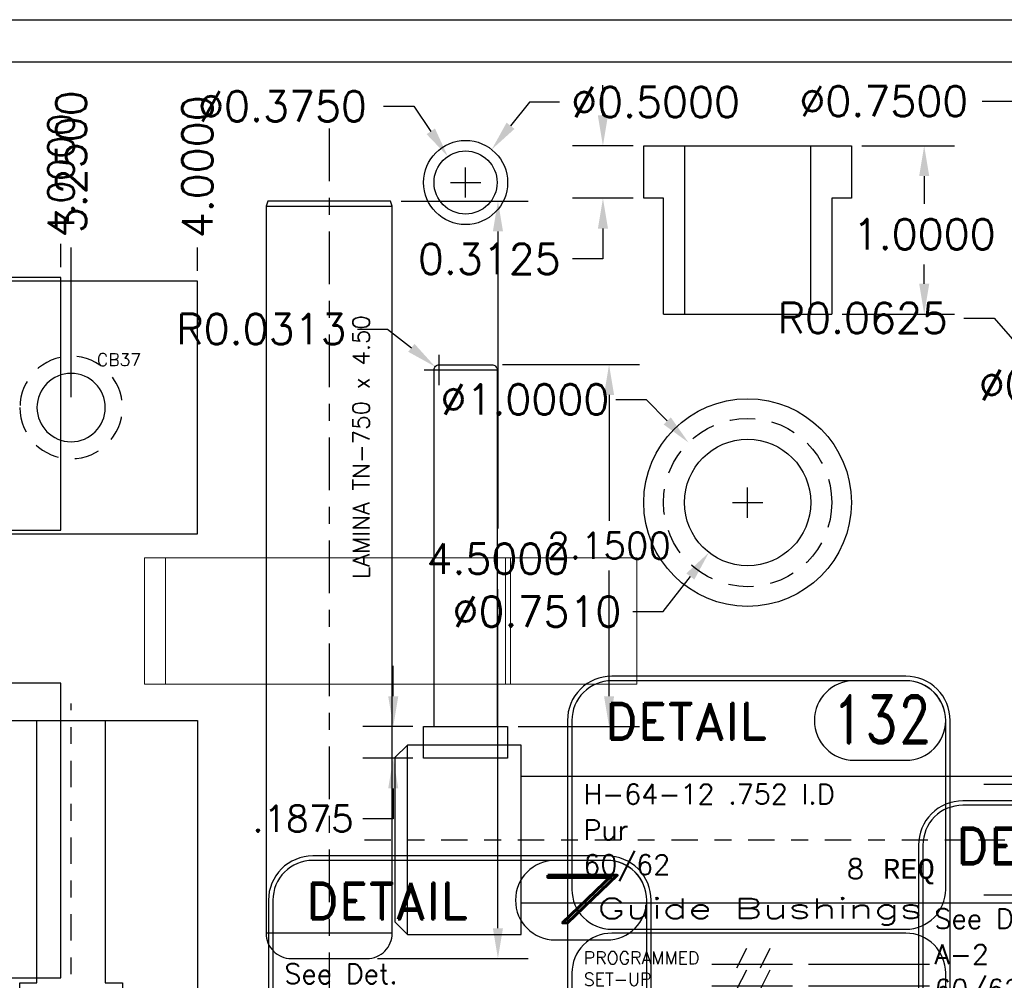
# Model space of a CAD drawing. Header units: inches. Extents: x -77 to 299, y -110 to 144.
# Tile 181 of 256: x -2.24 to 3.61, y -21.98 to -16.28. Entities that reach past the tile are written whole.
import ezdxf
from ezdxf.enums import TextEntityAlignment as Align

# ---------------------------------------------------------------- set-up
doc = ezdxf.new("R2010")
doc.units = ezdxf.units.IN
doc.header["$MEASUREMENT"] = 0
for name, pattern in [('CENTER', [0.249, 0.156, -0.031, 0.031, -0.031]), ('CENTER-2', [0.498, 0.312, -0.062, 0.062, -0.062]), ('HIDDEN', [0.225, 0.15, -0.075])]:
    doc.linetypes.add(name, pattern=pattern)
doc.layers.get('DEFPOINTS').update_dxf_attribs({"color": 8})
for name, color, linetype in [('DSS-M-BA', 74, 'Continuous'), ('DSS-M-S', 53, 'Continuous'), ('DST-M-S', 53, 'Continuous'), ('MFB-M-C', 74, 'CENTER'), ('MFB-M-S', 8, 'Continuous'), ('SVA-M-S', 8, 'Continuous'), ('SVB-M-S', 8, 'Continuous'), ('SVD-M-D', 42, 'Continuous'), ('SVD-M-M', 233, 'Continuous'), ('SVD-M-S', 8, 'Continuous'), ('SVE-M-C', 74, 'CENTER'), ('SVE-M-D', 42, 'Continuous'), ('SVE-M-D2', 42, 'Continuous'), ('SVE-M-H', 4, 'HIDDEN'), ('SVE-M-M', 233, 'Continuous'), ('SVE-M-S', 8, 'Continuous'), ('SVF-M-C2', 74, 'CENTER-2'), ('SVF-M-d', 42, 'Continuous'), ('SVF-M-S', 8, 'Continuous')]:
    doc.layers.add(name, color=color, linetype=linetype)
doc.styles.add('DIEMAKER', font='SIMPLEX.shx')
doc.styles.add('MONOTXT', font='MONOTXT')
doc.styles.add('R', font='ROMAND.SHX')
doc.styles.get("Standard").update_dxf_attribs({"font": 'txt.shx'})
doc.dimstyles.get("Standard").update_dxf_attribs({"dimtxt": 0.18, "dimasz": 0.18, "dimexe": 0.18, "dimexo": 0.0625, "dimgap": 0.09, "dimtad": 0, "dimtih": 1, "dimtoh": 1, "dimdec": 4, "dimzin": 0, "dimdsep": 46, "dimtxsty": 'Standard', "dimcen": 0.09, "dimadec": 0, "dimazin": 0, "dimtfac": 1, "dimtdec": 4, "dimtofl": 0, "dimtmove": 0, "dimatfit": 3, "dimfxl": 0, "dimtolj": 1, "dimtzin": 0, "dimarcsym": 0})
doc.dimstyles.new('STANDARD$0', dxfattribs={"dimtxt": 0.156, "dimasz": 0.18, "dimexe": 0.18, "dimexo": 0.0625, "dimgap": 0.07, "dimtad": 0, "dimtih": 1, "dimtoh": 1, "dimdec": 4, "dimzin": 4, "dimdsep": 46, "dimtxsty": 'Standard', "dimcen": 0.09, "dimclrd": 2, "dimclre": 2, "dimclrt": 2, "dimadec": 4, "dimazin": 0, "dimtfac": 1, "dimtdec": 4, "dimtofl": 0, "dimtmove": 0, "dimatfit": 3, "dimfxl": 0, "dimtolj": 1, "dimtzin": 0, "dimarcsym": 0})

# ---------------------------------------------------------------- blocks, each defined once
blk = doc.blocks.new('*D501')
at = {"layer": 'DEFPOINTS', "color": 0}
for p in [(0.1624, -20.4763), (-0.0173, -20.6638), (0.1624, -20.6638)]:
    blk.add_point(p, dxfattribs=at)
at = {"layer": 'SVD-M-D', "color": 2, "lineweight": -2}
for p, q in [((-0.0173, -20.2963), (-0.0173, -20.1163)), ((0.0999, -20.4763), (-0.1973, -20.4763)), ((0.0999, -20.6638), (-0.1973, -20.6638)), ((-0.0173, -20.8438), (-0.0173, -21.0238)), ((-0.0173, -21.0238), (-0.1973, -21.0238))]:
    blk.add_line(p, q, dxfattribs=at)
at = {"layer": 'SVD-M-D', "color": 2}
for points in [[(-0.0473, -20.2963), (0.0127, -20.2963), (-0.0173, -20.4763)], [(-0.0473, -20.8438), (0.0127, -20.8438), (-0.0173, -20.6638)]]:
    blk.add_solid(points, dxfattribs=at)
at = {"layer": 'SVD-M-D', "color": 2, "insert": (-0.5533, -21.0238), "char_height": 0.156, "attachment_point": 5}
blk.add_mtext('\\A1;.1875', dxfattribs=at)
blk = doc.blocks.new('*D502')
at = {"layer": 'DEFPOINTS', "color": 0}
for p in [(0.2317, -18.3382), (0.2562, -18.3576)]:
    blk.add_point(p, dxfattribs=at)
at = {"layer": 'SVD-M-D', "color": 0, "lineweight": -2}
for p, q in [((-0.2305, -18.1147), (-0.0505, -18.1147)), ((-0.0505, -18.1147), (0.0906, -18.2264)), ((0.2562, -18.4476), (0.2562, -18.2676)), ((0.1662, -18.3576), (0.3462, -18.3576))]:
    blk.add_line(p, q, dxfattribs=at)
at = {"layer": 'SVD-M-D', "color": 0}
blk.add_solid([(0.1092, -18.2029), (0.0719, -18.2499), (0.2317, -18.3382)], dxfattribs=at)
at = {"layer": 'SVD-M-D', "color": 0, "insert": (-0.8005, -18.1147), "char_height": 0.18, "attachment_point": 5}
blk.add_mtext('\\A1;R0.0313', dxfattribs=at)
blk = doc.blocks.new('*D496')
at = {"layer": 'DEFPOINTS', "color": 0}
for p in [(-1.9919, -17.6092), (-5.9919, -17.8092), (-1.9919, -17.8092)]:
    blk.add_point(p, dxfattribs=at)
at = {"layer": 'SVD-M-D', "color": 2, "lineweight": -2}
blk.add_line((-1.9919, -17.7467), (-1.9919, -17.6092), dxfattribs=at)
at = {"layer": 'SVD-M-D', "color": 2, "insert": (-1.9919, -17.2012), "char_height": 0.156, "attachment_point": 5, "rotation": 90}
blk.add_mtext('\\A1;4.0000', dxfattribs=at)
blk = doc.blocks.new('*D546')
at = {"layer": 'DEFPOINTS', "color": 0}
for p in [(0.5687, -18.3263), (0.6624, -20.4763), (1.2651, -20.4763)]:
    blk.add_point(p, dxfattribs=at)
at = {"layer": 'SVD-M-D', "color": 2, "lineweight": -2}
for p, q in [((0.6312, -18.3263), (1.4451, -18.3263)), ((1.2651, -18.5063), (1.2651, -19.2533)), ((1.2651, -20.2963), (1.2651, -19.5493)), ((0.7249, -20.4763), (1.4451, -20.4763))]:
    blk.add_line(p, q, dxfattribs=at)
at = {"layer": 'SVD-M-D', "color": 2}
for points in [[(1.2351, -18.5063), (1.2951, -18.5063), (1.2651, -18.3263)], [(1.2351, -20.2963), (1.2951, -20.2963), (1.2651, -20.4763)]]:
    blk.add_solid(points, dxfattribs=at)
at = {"layer": 'SVD-M-D', "color": 2, "insert": (1.2651, -19.4013), "char_height": 0.156, "attachment_point": 5}
blk.add_mtext('\\A1;2.1500', dxfattribs=at)
blk = doc.blocks.new('*D556')
at = {"layer": 'DEFPOINTS', "color": 0}
for p in [(3.8626, -18.4026), (3.9038, -18.4496)]:
    blk.add_point(p, dxfattribs=at)
at = {"layer": 'SVD-M-D', "color": 0, "lineweight": -2}
for p, q in [((3.3725, -18.0491), (3.5525, -18.0491)), ((3.5525, -18.0491), (3.7439, -18.2673)), ((3.9038, -18.5396), (3.9038, -18.3596)), ((3.8138, -18.4496), (3.9938, -18.4496))]:
    blk.add_line(p, q, dxfattribs=at)
at = {"layer": 'SVD-M-D', "color": 0}
blk.add_solid([(3.7664, -18.2475), (3.7213, -18.2871), (3.8626, -18.4026)], dxfattribs=at)
at = {"layer": 'SVD-M-D', "color": 0, "insert": (2.7725, -18.0491), "char_height": 0.18, "attachment_point": 5}
blk.add_mtext('\\A1;R0.0625', dxfattribs=at)
blk = doc.blocks.new('*D558')
at = {"layer": 'DEFPOINTS', "color": 0}
for p in [(3.9337, -16.9976), (4.4989, -17.4906)]:
    blk.add_point(p, dxfattribs=at)
at = {"layer": 'SVD-M-D', "color": 0, "lineweight": -2}
for p, q in [((3.4824, -16.7609), (3.6624, -16.7609)), ((3.6624, -16.7609), (3.7981, -16.8793)), ((4.2163, -17.3341), (4.2163, -17.1541)), ((4.1263, -17.2441), (4.3063, -17.2441))]:
    blk.add_line(p, q, dxfattribs=at)
at = {"layer": 'SVD-M-D', "color": 0}
blk.add_solid([(3.8178, -16.8567), (3.7784, -16.9019), (3.9337, -16.9976)], dxfattribs=at)
at = {"layer": 'SVD-M-D', "color": 0, "insert": (2.8974, -16.7609), "char_height": 0.18, "attachment_point": 5}
blk.add_mtext('\\A1;∅0.7500', dxfattribs=at)
blk = doc.blocks.new('*D560')
at = {"layer": 'DEFPOINTS', "color": 0}
for p in [(0.5677, -17.0482), (0.2571, -17.44)]:
    blk.add_point(p, dxfattribs=at)
at = {"layer": 'SVD-M-D', "color": 0, "lineweight": -2}
for p, q in [((0.7914, -16.7661), (0.6796, -16.9072)), ((0.9714, -16.7661), (0.7914, -16.7661)), ((0.4124, -17.3341), (0.4124, -17.1541)), ((0.3224, -17.2441), (0.5024, -17.2441))]:
    blk.add_line(p, q, dxfattribs=at)
at = {"layer": 'SVD-M-D', "color": 0}
blk.add_solid([(0.6561, -16.8885), (0.7031, -16.9258), (0.5677, -17.0482)], dxfattribs=at)
at = {"layer": 'SVD-M-D', "color": 0, "insert": (1.5414, -16.7661), "char_height": 0.18, "attachment_point": 5}
blk.add_mtext('\\A1;∅0.5000', dxfattribs=at)
blk = doc.blocks.new('*D561')
at = {"layer": 'DEFPOINTS', "color": 0}
for p in [(0.307, -17.0891), (0.5178, -17.3992)]:
    blk.add_point(p, dxfattribs=at)
at = {"layer": 'SVD-M-D', "color": 0, "lineweight": -2}
for p, q in [((-0.0753, -16.7913), (0.1047, -16.7913)), ((0.1047, -16.7913), (0.2058, -16.9402)), ((0.4124, -17.3341), (0.4124, -17.1541)), ((0.3224, -17.2441), (0.5024, -17.2441))]:
    blk.add_line(p, q, dxfattribs=at)
at = {"layer": 'SVD-M-D', "color": 0}
blk.add_solid([(0.2306, -16.9233), (0.181, -16.957), (0.307, -17.0891)], dxfattribs=at)
at = {"layer": 'SVD-M-D', "color": 0, "insert": (-0.6753, -16.7913), "char_height": 0.18, "attachment_point": 5}
blk.add_mtext('\\A1;∅0.3750', dxfattribs=at)
blk = doc.blocks.new('*D607')
at = {"layer": 'DEFPOINTS', "color": 0}
for p in [(1.471, -17.0256), (1.2285, -17.3381), (1.471, -17.3381)]:
    blk.add_point(p, dxfattribs=at)
at = {"layer": 'SVE-M-D', "color": 0, "lineweight": -2}
for p, q in [((1.2285, -16.8456), (1.2285, -16.6656)), ((1.4085, -17.0256), (1.0485, -17.0256)), ((1.4085, -17.3381), (1.0485, -17.3381)), ((1.2285, -17.5181), (1.2285, -17.6981)), ((1.2285, -17.6981), (1.0485, -17.6981))]:
    blk.add_line(p, q, dxfattribs=at)
at = {"layer": 'SVE-M-D', "color": 0}
for points in [[(1.1985, -16.8456), (1.2585, -16.8456), (1.2285, -17.0256)], [(1.1985, -17.5181), (1.2585, -17.5181), (1.2285, -17.3381)]]:
    blk.add_solid(points, dxfattribs=at)
at = {"layer": 'SVE-M-D', "color": 0, "insert": (0.5535, -17.6981), "char_height": 0.18, "attachment_point": 5}
blk.add_mtext('\\A1;0.3125', dxfattribs=at)
blk = doc.blocks.new('*D608')
at = {"layer": 'DEFPOINTS', "color": 0}
for p in [(2.705, -17.0256), (2.588, -18.0256), (3.1374, -18.0256)]:
    blk.add_point(p, dxfattribs=at)
at = {"layer": 'SVE-M-D', "color": 0, "lineweight": -2}
for p, q in [((2.7675, -17.0256), (3.3174, -17.0256)), ((3.1374, -17.2056), (3.1374, -17.3712)), ((3.1374, -17.8456), (3.1374, -17.7312)), ((2.6505, -18.0256), (3.3174, -18.0256))]:
    blk.add_line(p, q, dxfattribs=at)
at = {"layer": 'SVE-M-D', "color": 0}
for points in [[(3.1074, -17.2056), (3.1674, -17.2056), (3.1374, -17.0256)], [(3.1074, -17.8456), (3.1674, -17.8456), (3.1374, -18.0256)]]:
    blk.add_solid(points, dxfattribs=at)
at = {"layer": 'SVE-M-D', "color": 0, "insert": (3.1374, -17.5512), "char_height": 0.18, "attachment_point": 5}
blk.add_mtext('\\A1;1.0000', dxfattribs=at)
blk = doc.blocks.new('*D598')
at = {"layer": 'DEFPOINTS', "color": 0}
for p in [(1.7372, -18.7891), (2.4388, -19.5017)]:
    blk.add_point(p, dxfattribs=at)
at = {"layer": 'SVE-M-D', "color": 0, "lineweight": -2}
for p, q in [((1.3047, -18.5326), (1.4847, -18.5326)), ((1.4847, -18.5326), (1.611, -18.6608)), ((2.088, -19.2354), (2.088, -19.0554)), ((1.998, -19.1454), (2.178, -19.1454))]:
    blk.add_line(p, q, dxfattribs=at)
at = {"layer": 'SVE-M-D', "color": 0}
blk.add_solid([(1.6323, -18.6398), (1.5896, -18.6819), (1.7372, -18.7891)], dxfattribs=at)
at = {"layer": 'SVE-M-D', "color": 0, "insert": (0.7647, -18.5326), "char_height": 0.18, "attachment_point": 5}
blk.add_mtext('\\A1;∅1.0000', dxfattribs=at)
blk = doc.blocks.new('*D599')
at = {"layer": 'DEFPOINTS', "color": 0}
for p in [(2.3179, -18.8485), (1.8582, -19.4423)]:
    blk.add_point(p, dxfattribs=at)
at = {"layer": 'SVE-M-D', "color": 0, "lineweight": -2}
for p, q in [((2.088, -19.2354), (2.088, -19.0554)), ((1.998, -19.1454), (2.178, -19.1454)), ((1.5866, -19.7931), (1.748, -19.5846)), ((1.4066, -19.7931), (1.5866, -19.7931))]:
    blk.add_line(p, q, dxfattribs=at)
at = {"layer": 'SVE-M-D', "color": 0}
blk.add_solid([(1.7242, -19.5663), (1.7717, -19.603), (1.8582, -19.4423)], dxfattribs=at)
at = {"layer": 'SVE-M-D', "color": 0, "insert": (0.8366, -19.7931), "char_height": 0.18, "attachment_point": 5}
blk.add_mtext('\\A1;∅0.7510', dxfattribs=at)
blk = doc.blocks.new('dm108611')
at = {"layer": 'SVE-M-H'}
blk.add_circle((0, 0), 0.5, dxfattribs=at)
at = {"layer": 'SVE-M-S'}
blk.add_circle((0, 0), 0.617, dxfattribs=at)
blk = doc.blocks.new('dm108612')
at = {"layer": 'SVE-M-S'}
blk.add_circle((0, 0), 0.3755, dxfattribs=at)
blk = doc.blocks.new('dm108639')
at = {"layer": 'SVE-M-H'}
blk.add_circle((0, 0), 0.3045, dxfattribs=at)
at = {"layer": 'SVE-M-S'}
blk.add_circle((0, 0), 0.203, dxfattribs=at)
blk = doc.blocks.new('*D604')
at = {"layer": 'DEFPOINTS', "color": 0}
for p in [(-1.9309, -17.6309), (-5.1809, -17.8309), (-1.9309, -18.5809)]:
    blk.add_point(p, dxfattribs=at)
at = {"layer": 'SVE-M-D', "color": 0, "lineweight": -2}
blk.add_line((-1.9309, -18.5184), (-1.9309, -17.6309), dxfattribs=at)
at = {"layer": 'SVE-M-D', "color": 0, "insert": (-1.9309, -17.1209), "char_height": 0.18, "attachment_point": 5, "rotation": 90}
blk.add_mtext('\\A1;3.2500', dxfattribs=at)
blk = doc.blocks.new('*D605')
at = {"layer": 'DEFPOINTS', "color": 0}
for p in [(-1.1809, -17.6309), (-5.1809, -17.8309), (-1.1809, -17.8309)]:
    blk.add_point(p, dxfattribs=at)
at = {"layer": 'SVE-M-D', "color": 0, "lineweight": -2}
blk.add_line((-1.1809, -17.7684), (-1.1809, -17.6309), dxfattribs=at)
at = {"layer": 'SVE-M-D', "color": 0, "insert": (-1.1809, -17.1509), "char_height": 0.18, "attachment_point": 5, "rotation": 90}
blk.add_mtext('\\A1;4.0000', dxfattribs=at)
blk = doc.blocks.new('*D617')
at = {"layer": 'DEFPOINTS', "color": 0}
for p in [(5.0225, -18.0735), (4.9428, -18.1698)]:
    blk.add_point(p, dxfattribs=at)
at = {"layer": 'SVF-M-d', "color": 0, "lineweight": -2}
for p, q in [((4.9827, -18.2117), (4.9827, -18.0317)), ((4.8927, -18.1217), (5.0727, -18.1217)), ((4.7132, -18.4471), (4.828, -18.3085)), ((4.5332, -18.4471), (4.7132, -18.4471))]:
    blk.add_line(p, q, dxfattribs=at)
at = {"layer": 'SVF-M-d', "color": 0}
blk.add_solid([(4.8049, -18.2893), (4.8511, -18.3276), (4.9428, -18.1698)], dxfattribs=at)
at = {"layer": 'SVF-M-d', "color": 0, "insert": (3.9632, -18.4471), "char_height": 0.18, "attachment_point": 5}
blk.add_mtext('\\A1;∅0.1250', dxfattribs=at)
blk = doc.blocks.new('*D620')
at = {"layer": 'DEFPOINTS', "color": 0}
for p in [(-0.0332, -17.3542), (-0.1732, -21.8542), (0.6047, -21.8542)]:
    blk.add_point(p, dxfattribs=at)
at = {"layer": 'SVF-M-d', "color": 0, "lineweight": -2}
for p, q in [((0.0293, -17.3542), (0.7847, -17.3542)), ((0.6047, -17.5342), (0.6047, -19.2992)), ((0.6047, -21.6742), (0.6047, -19.6592)), ((-0.1107, -21.8542), (0.7847, -21.8542))]:
    blk.add_line(p, q, dxfattribs=at)
at = {"layer": 'SVF-M-d', "color": 0}
for points in [[(0.5747, -17.5342), (0.6347, -17.5342), (0.6047, -17.3542)], [(0.5747, -21.6742), (0.6347, -21.6742), (0.6047, -21.8542)]]:
    blk.add_solid(points, dxfattribs=at)
at = {"layer": 'SVF-M-d', "color": 0, "insert": (0.6047, -19.4792), "char_height": 0.18, "attachment_point": 5}
blk.add_mtext('\\A1;4.5000', dxfattribs=at)
blk = doc.blocks.new('dmdl01')
at = {"style": 'DIEMAKER'}
blk.add_attdef('PTID', text='', height=1, dxfattribs=at).set_placement((0, 0), align=Align.MIDDLE)
at = {"style": 'DIEMAKER', "flags": 1}
for tag, p in [('ENTTYP', (0, -1.523)), ('PTDESC', (0, -3.045))]:
    blk.add_attdef(tag, text='', height=1, dxfattribs=at).set_placement(p, align=Align.MIDDLE)
blk = doc.blocks.new('DMDT002')
for p, q in [((2.1057, -0.1932), (2.5932, -0.1932)), ((0.7613, -2.1176), (1.5237, -2.1176)), ((1.6751, -2.1176), (2.8169, -2.1176)), ((0.7613, -2.32), (1.5237, -2.32)), ((1.6751, -2.32), (2.8169, -2.32)), ((0.7613, -2.5224), (1.5237, -2.5224)), ((1.6751, -2.5224), (2.8169, -2.5224)), ((0.7613, -2.7249), (1.5237, -2.7249)), ((1.6751, -2.7249), (2.8169, -2.7249))]:
    blk.add_line(p, q)
for points in [[(-0.1818, -2.9257), (2.5932, -2.9257, 0.414214), (3.0102, -2.5087), (3.0102, 0.1818, 0.414214), (2.5932, 0.5988), (-0.1818, 0.5988, 0.414214), (-0.5988, 0.1818), (-0.5988, -2.5087, 0.414214)], [(-0.1818, -1.787), (2.5932, -1.787, 0.414214), (2.9682, -1.412), (2.9682, 0.1818, 0.414214), (2.5932, 0.5568), (-0.1818, 0.5568, 0.414214), (-0.5568, 0.1818), (-0.5568, -1.412, 0.414214)], [(-0.1818, -2.8837), (2.5932, -2.8837, 0.414214), (2.9682, -2.5087), (2.9682, -2.1995, 0.414214), (2.5932, -1.8245), (-0.1818, -1.8245, 0.414214), (-0.5568, -2.1995), (-0.5568, -2.5087, 0.414214)]]:
    blk.add_lwpolyline(points, format="xyb", close=True)
for centre, start, end in [((2.1057, 0.1818), 90, 270), ((2.5932, 0.1818), 270, 90)]:
    blk.add_arc(centre, 0.375, start, end)
at = {"color": 42}
for s, height, style, p in [('DETAIL', 0.34395, 'R', (-0.245, 0.0015)), ('REQ', 0.1875, 'MONOTXT', (2.3786, -1.3112)), ('PROGRAMMED', 0.12, 'DIEMAKER', (-0.4447, -2.1179)), ('SET-UP', 0.12, 'DIEMAKER', (-0.4447, -2.3197)), ('RAN', 0.12, 'DIEMAKER', (-0.4447, -2.5214)), ('CHECKED OK', 0.12, 'DIEMAKER', (-0.4447, -2.7232))]:
    blk.add_text(s, height=height, dxfattribs=dict(at, style=style)).set_placement(p)
for p in [(0.9847, -2.1133), (0.9847, -2.3157), (0.9847, -2.5181), (0.9847, -2.7206)]:
    blk.add_text('/ /', height=0.12107).set_placement(p)
at = {"color": 42, "style": 'R', "width": 0.571895}
blk.add_attdef('DET#', text='', height=0.45, dxfattribs=at).set_placement((1.8939, -0.0323), (2.8314, -0.0323), align=Align.FIT)
at = {"color": 42, "style": 'DIEMAKER'}
for tag, p in [('XDIM', (-0.449, -0.6062)), ('MATL', (-0.449, -0.9429)), ('H/T', (-0.449, -1.2722))]:
    blk.add_attdef(tag, p, '', height=0.1875, dxfattribs=at)
blk.add_attdef('QTY#', text='', height=0.1875, dxfattribs=at).set_placement((2.1974, -1.3112), align=Align.RIGHT)
at = {"color": 42, "style": 'DIEMAKER', "width": 5.370504, "flags": 4}
blk.add_attdef('DE#1', text='', height=0.1875, dxfattribs=at).set_placement((-0.3194, -1.6858), (2.7495, -1.6858), align=Align.FIT)
at = {"color": 42, "style": 'DIEMAKER', "flags": 5}
for tag, p in [('DE#2', (-0.4815, -3.1754)), ('DE#3', (-0.4733, -3.4754))]:
    blk.add_attdef(tag, p, '', height=0.1875, dxfattribs=at)

msp = doc.modelspace()

# ---------------------------------------------------------------- linework, layer by layer
at = {"layer": 'DSS-M-BA'}
msp.add_lwpolyline([(3.60776, -30.28408, 0, 0.0567, 0), (3.56887, -29.9081, 0, 0, -0.0759121), (4.22785, -17.49893, 0, 0, -0.0759121)], format="xyseb", dxfattribs=at)
at = {"layer": 'DSS-M-S', "color": 7}
for points in [[(-7.73176, -16.27682), (39.76824, -16.27682), (39.76824, -50.15183), (-7.73176, -50.15183)], [(-7.48176, -49.90183), (-7.48176, -16.52682), (39.51824, -16.52682), (39.51824, -49.90183)]]:
    msp.add_lwpolyline(points, close=True, dxfattribs=at)
at = {"layer": 'DST-M-S', "color": 7}
for points in [[(-7.73176, -16.27682), (39.76824, -16.27682), (39.76824, -50.15183), (-7.73176, -50.15183)], [(-7.48176, -49.90183), (-7.48176, -16.52682), (39.51824, -16.52682), (39.51824, -49.90183)]]:
    msp.add_lwpolyline(points, close=True, dxfattribs=at)
at = {"layer": 'MFB-M-C'}
msp.add_line((-0.1881, -21.14856), (5.9219, -21.14856), dxfattribs=at)
at = {"layer": 'MFB-M-S'}
for points in [[(0.0669, -21.71106), (0.0669, -20.58606), (-0.0081, -20.66106), (-0.0081, -21.63606), (0.0669, -21.71106)], [(0.0669, -21.71106), (0.7419, -21.71106), (0.7419, -20.58606), (0.0669, -20.58606)], [(0.7419, -21.52356), (5.4169, -21.52356), (5.4919, -21.47666), (5.4919, -20.82046), (5.4169, -20.77356), (0.7419, -20.77356)], [(3.4919, -21.47666), (5.4919, -21.47666), (5.7419, -21.47666), (5.7419, -21.14856), (5.7419, -20.82046), (5.4919, -20.82046), (3.4919, -20.82046)]]:
    msp.add_lwpolyline(points, dxfattribs=at)
at = {"layer": 'SVA-M-S', "color": 7, "linetype": 'Continuous', "lineweight": 15}
for p, q in [((-1.49589, -20.22378), (-1.49589, -19.47378)), ((-1.49589, -19.47378), (-1.37089, -19.47378)), ((-1.37089, -19.47378), (-1.37089, -20.22378)), ((-1.37089, -19.47378), (0.64911, -19.47378)), ((0.64911, -20.22378), (0.64911, -19.47378)), ((0.64911, -19.47378), (0.67911, -19.47378)), ((0.67911, -19.47378), (0.67911, -20.22378)), ((0.67911, -19.47378), (1.42911, -19.47378)), ((1.42911, -19.47378), (1.42911, -20.22378)), ((-1.37089, -20.22378), (-1.49589, -20.22378)), ((-1.37089, -20.22378), (0.64911, -20.22378)), ((0.67911, -20.22378), (0.64911, -20.22378)), ((1.42911, -20.22378), (0.67911, -20.22378))]:
    msp.add_line(p, q, dxfattribs=at)
at = {"layer": 'SVA-M-S', "color": 7}
for points in [[(-7.73176, -16.27682), (39.76824, -16.27682), (39.76824, -50.15183), (-7.73176, -50.15183)], [(-7.48176, -49.90183), (-7.48176, -16.52682), (39.51824, -16.52682), (39.51824, -49.90183)]]:
    msp.add_lwpolyline(points, close=True, dxfattribs=at)
at = {"layer": 'SVB-M-S', "color": 7}
for points in [[(-7.73176, -16.27682), (39.76824, -16.27682), (39.76824, -50.15183), (-7.73176, -50.15183)], [(-7.48176, -49.90183), (-7.48176, -16.52682), (39.51824, -16.52682), (39.51824, -49.90183)]]:
    msp.add_lwpolyline(points, close=True, dxfattribs=at)
at = {"layer": 'SVD-M-S'}
for p, q in [((0.22491, -18.35759), (0.59991, -18.35759)), ((-1.99192, -21.96857), (-1.99192, -20.21857))]:
    msp.add_line(p, q, dxfattribs=at)
at = {"layer": 'SVD-M-S', "color": 7}
for points in [[(-7.73176, -16.27682), (39.76824, -16.27682), (39.76824, -50.15183), (-7.73176, -50.15183)], [(-7.48176, -49.90183), (-7.48176, -16.52682), (39.51824, -16.52682), (39.51824, -49.90183)]]:
    msp.add_lwpolyline(points, close=True, dxfattribs=at)
at = {"layer": 'SVD-M-S'}
for points in [[(-5.99192, -19.3092), (-1.99192, -19.3092), (-1.99192, -17.8092), (-5.99192, -17.8092)], [(-4.30442, -20.26857), (-4.30442, -20.21857), (-5.99192, -20.21857), (-5.99192, -21.96857), (-1.99192, -21.96857), (-1.99192, -20.21857), (-3.67942, -20.21857), (-3.67942, -20.26857)], [(0.16241, -20.66384), (0.16241, -20.47634), (0.66241, -20.47634), (0.66241, -20.66384)]]:
    msp.add_lwpolyline(points, close=True, dxfattribs=at)
msp.add_lwpolyline([(0.22491, -20.47634), (0.22491, -18.35759, -0.4142136), (0.25616, -18.32634), (0.56866, -18.32634, -0.4142136), (0.59991, -18.35759), (0.59991, -20.47634)], format="xyb", dxfattribs=at)
for radius in [0.25, 0.1875]:
    msp.add_circle((0.41241, -17.24413), radius, dxfattribs=at)
at = {"layer": 'SVE-M-C'}
msp.add_line((-1.93094, -23.57149), (-1.93094, -20.34009), dxfattribs=at)
at = {"layer": 'SVE-M-S'}
for p, q in [((1.47102, -17.33807), (1.47102, -17.02557)), ((1.47102, -17.02557), (2.70502, -17.02557)), ((2.70502, -17.02557), (2.70502, -17.33807)), ((1.58802, -17.33807), (1.47102, -17.33807)), ((1.58802, -18.02557), (1.58802, -17.33807)), ((2.70502, -17.33807), (2.58802, -17.33807)), ((2.58802, -17.33807), (2.58802, -18.02557)), ((1.58802, -18.02557), (2.58802, -18.02557))]:
    msp.add_line(p, q, dxfattribs=at)
at = {"layer": 'SVE-M-S', "color": 7}
for points in [[(-7.73176, -16.27682), (39.76824, -16.27682), (39.76824, -50.15183), (-7.73176, -50.15183)], [(-7.48176, -49.90183), (-7.48176, -16.52682), (39.51824, -16.52682), (39.51824, -49.90183)]]:
    msp.add_lwpolyline(points, close=True, dxfattribs=at)
at = {"layer": 'SVE-M-S'}
for points in [[(1.71252, -17.02557), (1.71252, -18.02557)], [(2.46352, -18.02557), (2.46352, -17.02557)], [(-1.18094, -23.51879), (-5.18094, -23.51879), (-5.18094, -20.44009), (-1.18094, -20.44009), (-1.18094, -23.51879)], [(-2.23544, -23.51879), (-2.23544, -21.99909), (-2.13394, -21.99909), (-2.13394, -20.44009), (-1.72794, -20.44009), (-1.72794, -21.99909), (-1.62644, -21.99909), (-1.62644, -23.51879)]]:
    msp.add_lwpolyline(points, dxfattribs=at)
msp.add_lwpolyline([(-5.18094, -19.33093), (-1.18094, -19.33093), (-1.18094, -17.83093), (-5.18094, -17.83093)], close=True, dxfattribs=at)
at = {"layer": 'SVF-M-C2'}
msp.add_line((-0.39816, -16.92347), (-0.39816, -22.15825), dxfattribs=at)
at = {"layer": 'SVF-M-S', "color": 7}
for points in [[(-7.73176, -16.27682), (39.76824, -16.27682), (39.76824, -50.15183), (-7.73176, -50.15183)], [(-7.48176, -49.90183), (-7.48176, -16.52682), (39.51824, -16.52682), (39.51824, -49.90183)]]:
    msp.add_lwpolyline(points, close=True, dxfattribs=at)
at = {"layer": 'SVF-M-S'}
for points in [[(-0.02316, -17.38424), (-0.03316, -17.35424), (-0.76316, -17.35424), (-0.77316, -17.38424), (-0.02316, -17.38424)], [(-0.77316, -17.38424), (-0.77316, -21.70424)], [(-0.02316, -21.70424), (-0.02316, -17.38424)]]:
    msp.add_lwpolyline(points, dxfattribs=at)
msp.add_lwpolyline([(-0.02316, -21.70424), (-0.77316, -21.70424, 0.4142136), (-0.62316, -21.85424), (-0.17316, -21.85424, 0.4142136), (-0.02316, -21.70424, 0.4142136)], format="xyb", dxfattribs=at)

# ---------------------------------------------------------------- block references
at = {"xscale": -1, "rotation": 180}
msp.add_blockref('dm108639', (-1.93094, -18.58093), dxfattribs=at)
at = {"rotation": 180}
for name in ['dm108611', 'dm108612']:
    msp.add_blockref(name, (2.08802, -19.14539), dxfattribs=at)
at = {"layer": 'SVD-M-M'}
ref = msp.add_blockref('DMDT002', (3.48077, -21.29487), dxfattribs=dict(at, xscale=0.63, yscale=0.63, zscale=0.63))
ref.add_attrib('DET#', '9', dxfattribs={"layer": '0', "color": 42, "height": 0.2835, "style": 'R', "width": 2.734375}).set_placement((4.67393, -21.31523), (5.26456, -21.31523), align=Align.FIT)
ref.add_attrib('XDIM', 'See Det.', (3.19787, -21.67677), dxfattribs={"layer": '0', "color": 42, "height": 0.118125, "style": 'DIEMAKER'})
ref.add_attrib('MATL', 'A-2', (3.1979, -21.8889), dxfattribs={"layer": '0', "color": 42, "height": 0.118125, "style": 'DIEMAKER'})
ref.add_attrib('H/T', '60/62', (3.1979, -22.09635), dxfattribs={"layer": '0', "color": 42, "height": 0.118125, "style": 'DIEMAKER'})
ref.add_attrib('QTY#', '10', dxfattribs={"layer": '0', "color": 42, "height": 0.118125, "style": 'DIEMAKER'}).set_placement((4.8651, -22.12093), align=Align.RIGHT)
ref.add_attrib('DE#1', 'Pilot Lifters', dxfattribs={"layer": '0', "color": 42, "height": 0.118125, "style": 'DIEMAKER', "width": 1.888529, "flags": 4}).set_placement((3.27957, -22.35695), (5.21295, -22.35695), align=Align.FIT)
ref = msp.add_blockref('DMDT002', (-0.38141, -21.62245), dxfattribs=dict(at, xscale=0.63, yscale=0.63, zscale=0.63))
ref.add_attrib('DET#', '7', dxfattribs={"layer": '0', "color": 42, "height": 0.2835, "style": 'R', "width": 2.573529}).set_placement((0.81175, -21.6428), (1.40238, -21.6428), align=Align.FIT)
ref.add_attrib('XDIM', 'See Det.', (-0.66431, -22.00435), dxfattribs={"layer": '0', "color": 42, "height": 0.118125, "style": 'DIEMAKER'})
ref.add_attrib('MATL', 'A-2', (-0.66428, -22.21648), dxfattribs={"layer": '0', "color": 42, "height": 0.118125, "style": 'DIEMAKER'})
ref.add_attrib('H/T', '60/62', (-0.66428, -22.42393), dxfattribs={"layer": '0', "color": 42, "height": 0.118125, "style": 'DIEMAKER'})
ref.add_attrib('QTY#', '1', dxfattribs={"layer": '0', "color": 42, "height": 0.11812, "style": 'DIEMAKER'}).set_placement((1.00292, -22.44851), align=Align.RIGHT)
ref.add_attrib('DE#1', 'First Stop Pin', dxfattribs={"layer": '0', "color": 42, "height": 0.118125, "style": 'DIEMAKER', "width": 1.562328, "flags": 4}).set_placement((-0.58261, -22.68453), (1.35077, -22.68453), align=Align.FIT)
at = {"layer": 'SVE-M-D2'}
ref = msp.add_blockref('dmdl01', (-1.93094, -18.58093), dxfattribs=dict(at, xscale=0.075, yscale=0.075, zscale=0.075))
ref.add_attrib('PTID', 'CB37', dxfattribs={"layer": '0', "height": 0.075, "style": 'DIEMAKER'}).set_placement((-1.64669, -18.29668), align=Align.MIDDLE)
at = {"layer": 'SVE-M-M'}
ref = msp.add_blockref('DMDT002', (1.39502, -20.55459), dxfattribs=dict(at, xscale=0.63, yscale=0.63, zscale=0.63))
ref.add_attrib('DET#', '132', dxfattribs={"layer": '0', "color": 42, "height": 0.2835, "style": 'R', "width": 0.767544}).set_placement((2.58818, -20.57495), (3.1788, -20.57495), align=Align.FIT)
ref.add_attrib('XDIM', 'H-64-12 .752 I.D', (1.11211, -20.93649), dxfattribs={"layer": '0', "color": 42, "height": 0.118125, "style": 'DIEMAKER'})
ref.add_attrib('MATL', 'Pur', (1.11214, -21.14862), dxfattribs={"layer": '0', "color": 42, "height": 0.118125, "style": 'DIEMAKER'})
ref.add_attrib('H/T', '60/62', (1.11214, -21.35607), dxfattribs={"layer": '0', "color": 42, "height": 0.118125, "style": 'DIEMAKER'})
ref.add_attrib('QTY#', '8', dxfattribs={"layer": '0', "color": 42, "height": 0.11812, "style": 'DIEMAKER'}).set_placement((2.77935, -21.38065), align=Align.RIGHT)
ref.add_attrib('DE#1', 'Guide Bushings', dxfattribs={"layer": '0', "color": 42, "height": 0.118125, "style": 'DIEMAKER', "width": 1.450263, "flags": 4}).set_placement((1.19381, -21.61667), (3.12719, -21.61667), align=Align.FIT)

# ---------------------------------------------------------------- texts
at = {"layer": 'SVF-M-d', "style": 'DIEMAKER'}
msp.add_text('LAMINA TN-750 x 4.50', height=0.1, rotation=90, dxfattribs=at).set_placement((-0.15826, -19.60068))

# ---------------------------------------------------------------- dimensions: what is measured, and where the dimension line sits
at = {"layer": 'SVD-M-D'}
for p1, p2, picture, middle in [((0.2571, -17.44003), (0.56773, -17.04823), '*D560', (1.54139, -16.76613)), ((4.49888, -17.49064), (3.93372, -16.99761), '*D558', (2.89744, -16.76095)), ((0.51781, -17.3992), (0.30702, -17.08905), '*D561', (-0.67535, -16.79131))]:
    dim = msp.add_diameter_dim_2p(p1=p1, p2=p2, dimstyle='Standard', override={"dimfxl": 0.18}, dxfattribs=at)
    dim.commit()
    dim.dimension.update_dxf_attribs({"geometry": picture, "text_midpoint": middle})
dim = msp.add_ordinate_dim(feature_location=(-1.99192, -17.8092), offset=(0, 0.2), dtype=1, origin=(-5.99192, -17.8092), dimstyle='Standard', override={"dimtxt": 0.156, "dimgap": 0.07, "dimzin": 4, "dimclrd": 2, "dimclre": 2, "dimclrt": 2, "dimadec": 4}, dxfattribs=at)
dim.commit()
dim.dimension.update_dxf_attribs({"geometry": '*D496', "text_midpoint": (-1.99192, -17.2012)})
dim = msp.add_radius_dim(center=(3.9038, -18.44957), mpoint=(3.86258, -18.40259), dimstyle='Standard', override={"dimfxl": 0.18}, dxfattribs=at)
dim.commit()
dim.dimension.update_dxf_attribs({"geometry": '*D556', "text_midpoint": (2.77245, -18.04907), "dimtype": 164})
dim = msp.add_radius_dim(center=(0.25616, -18.35759), mpoint=(0.23167, -18.33819), dimstyle='Standard', dxfattribs=at)
dim.commit()
dim.dimension.update_dxf_attribs({"geometry": '*D502', "text_midpoint": (-0.80052, -18.11466)})
dim = msp.add_linear_dim(base=(1.26508, -20.47634), p1=(0.56866, -18.32634), p2=(0.66241, -20.47634), angle=90, dimstyle='STANDARD$0', override={"dimfxl": 0.18}, dxfattribs=at)
dim.commit()
dim.dimension.update_dxf_attribs({"geometry": '*D546', "text_midpoint": (1.26508, -19.40134), "dimtype": 160})
dim = msp.add_linear_dim(base=(-0.01728, -20.66384), p1=(0.16241, -20.47634), p2=(0.16241, -20.66384), angle=90, dimstyle='STANDARD$0', dxfattribs=at)
dim.commit()
dim.dimension.update_dxf_attribs({"geometry": '*D501', "text_midpoint": (-0.55328, -21.02384)})
at = {"layer": 'SVE-M-D'}
for base, p1, p2, picture, middle in [((1.2285, -17.33807), (1.47102, -17.02557), (1.47102, -17.33807), '*D607', (0.5535, -17.69807)), ((3.13739, -18.02557), (2.70502, -17.02557), (2.58802, -18.02557), '*D608', (3.13739, -17.55123))]:
    dim = msp.add_linear_dim(base=base, p1=p1, p2=p2, angle=90, dimstyle='Standard', dxfattribs=at)
    dim.commit()
    dim.dimension.update_dxf_attribs({"geometry": picture, "text_midpoint": middle, "dimtype": 160})
for feature_location, offset, picture, middle in [((-1.93094, -18.58093), (0, 0.95), '*D604', (-1.93094, -17.12093)), ((-1.18094, -17.83093), (0, 0.2), '*D605', (-1.18094, -17.15093))]:
    dim = msp.add_ordinate_dim(feature_location=feature_location, offset=offset, dtype=1, origin=(-5.18094, -17.83093), dimstyle='Standard', dxfattribs=at)
    dim.commit()
    dim.dimension.update_dxf_attribs({"geometry": picture, "text_midpoint": middle})
dim = msp.add_diameter_dim_2p(p1=(2.4388, -19.50169), p2=(1.73723, -18.78909), dimstyle='Standard', dxfattribs=at)
dim.commit()
dim.dimension.update_dxf_attribs({"geometry": '*D598', "text_midpoint": (0.76467, -18.53256)})
dim = msp.add_diameter_dim_2p(p1=(2.31789, -18.84847), p2=(1.85815, -19.44231), dimstyle='Standard', dxfattribs=at)
dim.commit()
dim.dimension.update_dxf_attribs({"geometry": '*D599', "text_midpoint": (0.83662, -19.79305), "dimtype": 163})
at = {"layer": 'SVF-M-d'}
dim = msp.add_linear_dim(base=(0.60465, -21.85424), p1=(-0.03316, -17.35424), p2=(-0.17316, -21.85424), angle=90, dimstyle='STANDARD$0', override={"dimtxt": 0.18, "dimgap": 0.09, "dimzin": 0, "dimclrd": 0, "dimclre": 0, "dimclrt": 0, "dimadec": 2}, dxfattribs=at)
dim.commit()
dim.dimension.update_dxf_attribs({"geometry": '*D620', "text_midpoint": (0.60465, -19.47924), "dimtype": 160})
dim = msp.add_diameter_dim_2p(p1=(5.02252, -18.07354), p2=(4.94279, -18.16982), dimstyle='Standard', dxfattribs=at)
dim.commit()
dim.dimension.update_dxf_attribs({"geometry": '*D617', "text_midpoint": (3.96318, -18.44709)})

doc.saveas('drawing.dxf')
